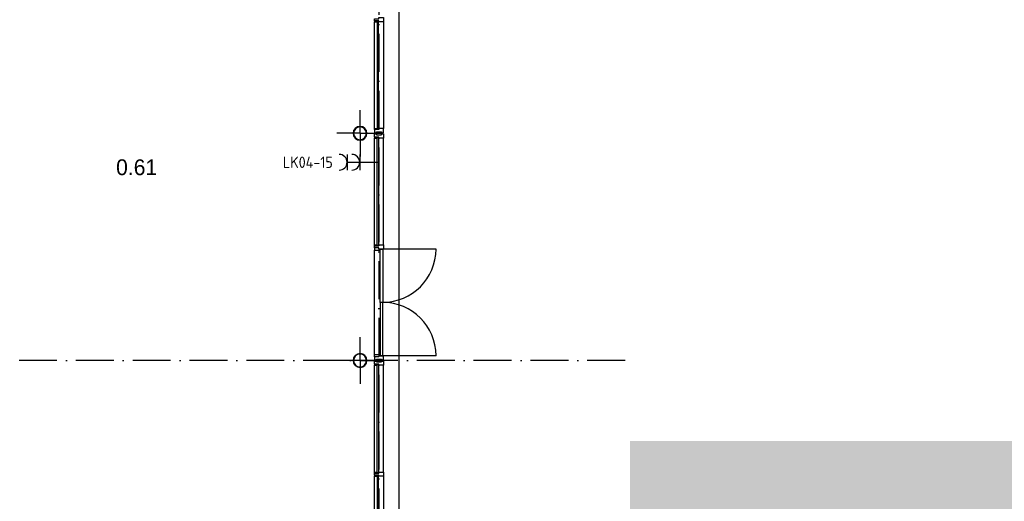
# Model space of a CAD drawing. Header units: millimetres. Extents: x -6587 to 112885, y 244 to 84344.
# Tile 6 of 47: x 28002 to 43599, y 17738 to 25369. Entities that reach past the tile are written whole.
import ezdxf
from ezdxf.enums import TextEntityAlignment as Align

# ---------------------------------------------------------------- set-up
doc = ezdxf.new("R2010")
doc.units = ezdxf.units.MM
doc.header["$LTSCALE"] = 100
doc.linetypes.add('DASHDOT', pattern=[9, 6, -1.5, 0, -1.5])
doc.layers.get('0').update_dxf_attribs({"linetype": 'CONTINUOUS'})
for name, color, linetype in [('AL$7----_STRAMIEN', 1, 'DASHDOT'), ('BOUW', 8, 'CONTINUOUS'), ('EB62203-_ATTRIB', 2, 'CONTINUOUS'), ('EL62203-_KRACHT-WCD230', 3, 'CONTINUOUS')]:
    doc.layers.add(name, color=color, linetype=linetype)
doc.styles.add('1_8', font='iso', dxfattribs={"width": 0.7, "height": 1.8})
doc.styles.add('BURO-025', font='BUROFONT.shx', dxfattribs={"height": 250})

# ---------------------------------------------------------------- blocks, each defined once
blk = doc.blocks.new('ES3W2A')
at = {"ltscale": 0.5}
for p, q in [((1.25, 2), (-1.25, 2)), ((0, 2), (0, -3)), ((1.25, 0), (-1.25, 0))]:
    blk.add_line(p, q, dxfattribs=at)
for centre in [(0, 3.25), (0, 1.25)]:
    blk.add_arc(centre, 1.25, 180, 0, dxfattribs=at)
at = {"ltscale": 0.5, "style": '1_8'}
for tag, flags, p in [('VERMOGEN', 9, (-2.5, 5)), ('GROEP', 8, (0, 5)), ('SCHAK', 8, (2.5, 5)), ('GELIJK', 9, (5, 5)), ('KAST', 9, (7, 5)), ('TAL', 8, (2.5, 5))]:
    blk.add_attdef(tag, text='', height=1.8, rotation=90, dxfattribs=dict(at, flags=flags)).set_placement(p, align=Align.MIDDLE_CENTER)
at = {"ltscale": 0.5, "style": '1_8', "width": 0.7, "flags": 8}
blk.add_attdef('DOEL', text='', height=1.8, rotation=90, dxfattribs=at).set_placement((-2.5, 5), align=Align.MIDDLE_LEFT)
at = {"ltscale": 0.5, "style": '1_8', "flags": 9}
blk.add_attdef('M_CODE', text='', height=1.8, dxfattribs=at).set_placement((0, 0), align=Align.MIDDLE_CENTER)

msp = doc.modelspace()

# ---------------------------------------------------------------- hatches: boundary and pattern name
at = {"layer": 'BOUW'}
h = msp.add_hatch(dxfattribs=at)
h.set_pattern_fill('AR-SAND', color=256, scale=5, style=0)
h.set_pattern_definition([(37.5, (-54191.09, -565385.7), (-8.000156, 244.70662), [0, -193.04, 0, -215.9, 0, -206.375]), (7.5, (-54191.1, -565385.7), (224.76164, 358.41255), [0, -104.14, 0, -173.99, 0, -66.675]), (327.5, (-54347.3, -565385.7), (395.496185, 0.71859), [0, -63.5, 0, -228.6, 0, -298.45]), (317.5, (-54347.3, -565385.7), (381.77823, 111.46466), [0, -31.75, 0, -149.86, 0, -171.45])])
h.paths.add_polyline_path([(39539, 17396), (39539, 18696), (37670, 18696), (37670, 17396)])
h.paths.add_polyline_path([(40946, 17396), (40946, 18696), (39539, 18696), (39539, 17396)])
h.paths.add_polyline_path([(48163, 17396), (48163, 18696), (40946, 18696), (40946, 17396)])
h.paths.add_polyline_path([(52363, 17396), (52363, 18696), (48163, 18696), (48163, 17396)])
h.paths.add_polyline_path([(52363, 18696), (52363, 17396), (54550, 17396), (54550, 18696)])
edge = h.paths.add_edge_path()
edge.add_line((39639, 18104), (39439, 17904))
h.paths.add_polyline_path([(39744, 18009), (40264, 18009), (40264, 18279), (39744, 18279)], flags=24)
edge = h.paths.add_edge_path()
edge.add_line((39689, 18004), (39439, 18004))
edge = h.paths.add_edge_path(flags=16)
edge.add_line((39689, 18004), (40219, 18004))
edge = h.paths.add_edge_path()
edge.add_line((52463, 17931), (52263, 17731))
h.paths.add_polyline_path([(52568, 17836), (53088, 17836), (53088, 18106), (52568, 18106)], flags=24)
edge = h.paths.add_edge_path()
edge.add_line((52513, 17831), (52263, 17831))
edge = h.paths.add_edge_path(flags=16)
edge.add_line((52513, 17831), (53043, 17831))

# ---------------------------------------------------------------- linework, layer by layer
at = {"layer": 'AL$7----_STRAMIEN', "color": 1}
for p, q in [((33693, 55747), (33693, 6034)), ((37593, 19969), (14001, 19969))]:
    msp.add_line(p, q, dxfattribs=at)
at = {"layer": 'BOUW'}
for p, q in [((34013, 8849), (34013, 41569)), ((34013, 8849), (34013, 30384)), ((33624, 23645), (33624, 25335)), ((33666, 25348), (33666, 23632)), ((33687, 25348), (33666, 25348)), ((33687, 23632), (33687, 25348)), ((33763, 25335), (33763, 23645)), ((33393, 23569), (33393, 23937)), ((33393, 23569), (33393, 23937)), ((33393, 23569), (33025, 23569)), ((33393, 23569), (33025, 23569)), ((33393, 23569), (33393, 23201)), ((33393, 23569), (33393, 23201)), ((33393, 23569), (33761, 23569)), ((33393, 23569), (33761, 23569)), ((33624, 23645), (33662, 23645)), ((33624, 23628), (33624, 23645)), ((33624, 23628), (33624, 23578)), ((33662, 23628), (33624, 23628)), ((33691, 23628), (33624, 23628)), ((33624, 23578), (33653, 23578)), ((33624, 23560), (33653, 23560)), ((33624, 23510), (33624, 23560)), ((33653, 23578), (33653, 23592)), ((33653, 23592), (33733, 23592)), ((33653, 23560), (33653, 23546)), ((33662, 23628), (33662, 23645)), ((33662, 23645), (33666, 23645)), ((33662, 23645), (33662, 23628)), ((33691, 23628), (33662, 23628)), ((33666, 23645), (33666, 23632)), ((33666, 23632), (33687, 23632)), ((33666, 23632), (33687, 23632)), ((33687, 23645), (33691, 23645)), ((33687, 23632), (33687, 23645)), ((33691, 23645), (33691, 23628)), ((33763, 23645), (33691, 23645)), ((33691, 23645), (33691, 23628)), ((33733, 23592), (33733, 23578)), ((33733, 23578), (33763, 23578)), ((33733, 23560), (33763, 23560)), ((33733, 23546), (33733, 23560)), ((33763, 23578), (33763, 23645)), ((33763, 23560), (33763, 23493)), ((33624, 23510), (33624, 23493)), ((33662, 23510), (33624, 23510)), ((33691, 23510), (33624, 23510)), ((33624, 23493), (33662, 23493)), ((33624, 21802), (33624, 23493)), ((33653, 23546), (33733, 23546)), ((33662, 23510), (33662, 23493)), ((33691, 23510), (33662, 23510)), ((33662, 23493), (33662, 23510)), ((33662, 23493), (33666, 23493)), ((33666, 23506), (33687, 23506)), ((33666, 23493), (33666, 23506)), ((33666, 23506), (33687, 23506)), ((33666, 21789), (33666, 23506)), ((33687, 23506), (33687, 23493)), ((33687, 23506), (33687, 21789)), ((33687, 23493), (33691, 23493)), ((33691, 23493), (33691, 23510)), ((33691, 23493), (33691, 23510)), ((33763, 23493), (33691, 23493)), ((33763, 21802), (33763, 23493)), ((33624, 21802), (33662, 21802)), ((33624, 21785), (33624, 21802)), ((33662, 21785), (33624, 21785)), ((33624, 21785), (33691, 21785)), ((33624, 21752), (33624, 21785)), ((33691, 21752), (33624, 21752)), ((33691, 21752), (33624, 21752)), ((33624, 21752), (33624, 21718)), ((33624, 20062), (33624, 21718)), ((33624, 21718), (33712, 21718)), ((33662, 21802), (33662, 21785)), ((33662, 21785), (33662, 21802)), ((33662, 21802), (33666, 21802)), ((33691, 21785), (33662, 21785)), ((33666, 21802), (33666, 21789)), ((33666, 21789), (33687, 21789)), ((33687, 21789), (33666, 21789)), ((33687, 21802), (33691, 21802)), ((33687, 21789), (33687, 21802)), ((33691, 21802), (33691, 21785)), ((33691, 21802), (33763, 21802)), ((33691, 21785), (33691, 21802)), ((33691, 21735), (33691, 21752)), ((33691, 21735), (33691, 21752)), ((33763, 21735), (33691, 21735)), ((33712, 21735), (33691, 21735)), ((33712, 20890), (33712, 21735)), ((33712, 21735), (33752, 21735)), ((33712, 21718), (33712, 21735)), ((33752, 21735), (33752, 20890)), ((33752, 21735), (33752, 20890)), ((34597, 21735), (33752, 21735)), ((33763, 21802), (33763, 21735)), ((33752, 20890), (33712, 20890)), ((33712, 20890), (33712, 20045)), ((33752, 20890), (33712, 20890)), ((33752, 20045), (33752, 20890)), ((33752, 20045), (33752, 20890)), ((33393, 19969), (33393, 20337)), ((33393, 19969), (33393, 20337)), ((33393, 19969), (33025, 19969)), ((33393, 19969), (33025, 19969)), ((33393, 19969), (33393, 19601)), ((33393, 19969), (33393, 19601)), ((33393, 19969), (33761, 19969)), ((33393, 19969), (33761, 19969)), ((33624, 20062), (33712, 20062)), ((33624, 20028), (33624, 20062)), ((33624, 20028), (33624, 19978)), ((33691, 20028), (33624, 20028)), ((33691, 20028), (33624, 20028)), ((33624, 19978), (33653, 19978)), ((33653, 19992), (33733, 19992)), ((33653, 19978), (33653, 19992)), ((33763, 20045), (33691, 20045)), ((33691, 20045), (33691, 20028)), ((33691, 20045), (33691, 20028)), ((33712, 20045), (33691, 20045)), ((33712, 20062), (33712, 20045)), ((33712, 20045), (33752, 20045)), ((33733, 19992), (33733, 19978)), ((33733, 19978), (33763, 19978)), ((34597, 20045), (33752, 20045)), ((33763, 19978), (33763, 20045)), ((33624, 19960), (33653, 19960)), ((33624, 19910), (33624, 19960)), ((33624, 19910), (33624, 19893)), ((33662, 19910), (33624, 19910)), ((33691, 19910), (33624, 19910)), ((33624, 19893), (33662, 19893)), ((33624, 18202), (33624, 19893)), ((33653, 19960), (33653, 19946)), ((33653, 19946), (33733, 19946)), ((33662, 19910), (33662, 19893)), ((33691, 19910), (33662, 19910)), ((33662, 19893), (33662, 19910)), ((33662, 19893), (33666, 19893)), ((33666, 19906), (33687, 19906)), ((33666, 19893), (33666, 19906)), ((33666, 19906), (33687, 19906)), ((33666, 18189), (33666, 19906)), ((33687, 19906), (33687, 19893)), ((33687, 19906), (33687, 18189)), ((33687, 19893), (33691, 19893)), ((33691, 19893), (33691, 19910)), ((33691, 19893), (33691, 19910)), ((33763, 19893), (33691, 19893)), ((33733, 19960), (33763, 19960)), ((33733, 19946), (33733, 19960)), ((33763, 19960), (33763, 19893)), ((33763, 18202), (33763, 19893)), ((33687, 18189), (33666, 18189))]:
    msp.add_line(p, q, dxfattribs=at)
for points in [[(33763, 25335), (33691, 25335), (33691, 25352), (33624, 25352), (33624, 25385), (33691, 25385), (33691, 25402), (33763, 25402)], [(33662, 25352), (33624, 25352), (33624, 25335), (33662, 25335)], [(33662, 25335), (33666, 25335), (33666, 25348), (33687, 25348), (33687, 25335), (33691, 25335), (33691, 25352), (33662, 25352)], [(33763, 18135), (33691, 18135), (33691, 18152), (33624, 18152), (33624, 18185), (33691, 18185), (33691, 18202), (33763, 18202)], [(33662, 18185), (33624, 18185), (33624, 18202), (33662, 18202)], [(33662, 18152), (33624, 18152), (33624, 18135), (33662, 18135)], [(33662, 18202), (33666, 18202), (33666, 18189), (33687, 18189), (33687, 18202), (33691, 18202), (33691, 18185), (33662, 18185)], [(33662, 18135), (33666, 18135), (33666, 18148), (33687, 18148), (33687, 18135), (33691, 18135), (33691, 18152), (33662, 18152)], [(33687, 18148), (33666, 18148), (33666, 16432), (33687, 16432)]]:
    msp.add_lwpolyline(points, close=True, dxfattribs=at)
for points in [[(33624, 16445), (33624, 18135)], [(33763, 18135), (33763, 16445)]]:
    msp.add_lwpolyline(points, dxfattribs=at)
for centre, radius, start, end in [((33393, 23569), 110, 0, 180), ((33393, 23569), 110, 0, 180), ((33393, 23569), 110, 180, 0), ((33393, 23569), 110, 180, 0), ((33393, 23569), 102, 0, 180), ((33393, 23569), 102, 0, 180), ((33393, 23569), 102, 180, 0), ((33393, 23569), 102, 180, 0), ((33752, 21735), 845, 270, 0), ((33752, 20045), 845, 0, 90), ((33393, 19969), 110, 0, 180), ((33393, 19969), 110, 0, 180), ((33393, 19969), 110, 180, 0), ((33393, 19969), 110, 180, 0), ((33393, 19969), 102, 0, 180), ((33393, 19969), 102, 0, 180), ((33393, 19969), 102, 180, 0), ((33393, 19969), 102, 180, 0)]:
    msp.add_arc(centre, radius, start, end, dxfattribs=at)

# ---------------------------------------------------------------- block references
at = {"layer": 'EL62203-_KRACHT-WCD230'}
ref = msp.add_blockref('ES3W2A', (33387, 23110, 1050), dxfattribs=dict(at, xscale=100, yscale=100, zscale=100, rotation=90))
ref.add_attrib('GROEP', 'LK04-15', dxfattribs={"layer": 'EB62203-_ATTRIB', "color": 1, "height": 180, "style": '1_8', "flags": 8}).set_placement((32962, 23110, 1050), align=Align.MIDDLE_RIGHT)

# ---------------------------------------------------------------- texts
at = {"layer": 'BOUW', "style": 'BURO-025'}
msp.add_text('0.61', height=250, dxfattribs=at).set_placement((29529, 22906))

doc.saveas('drawing.dxf')
